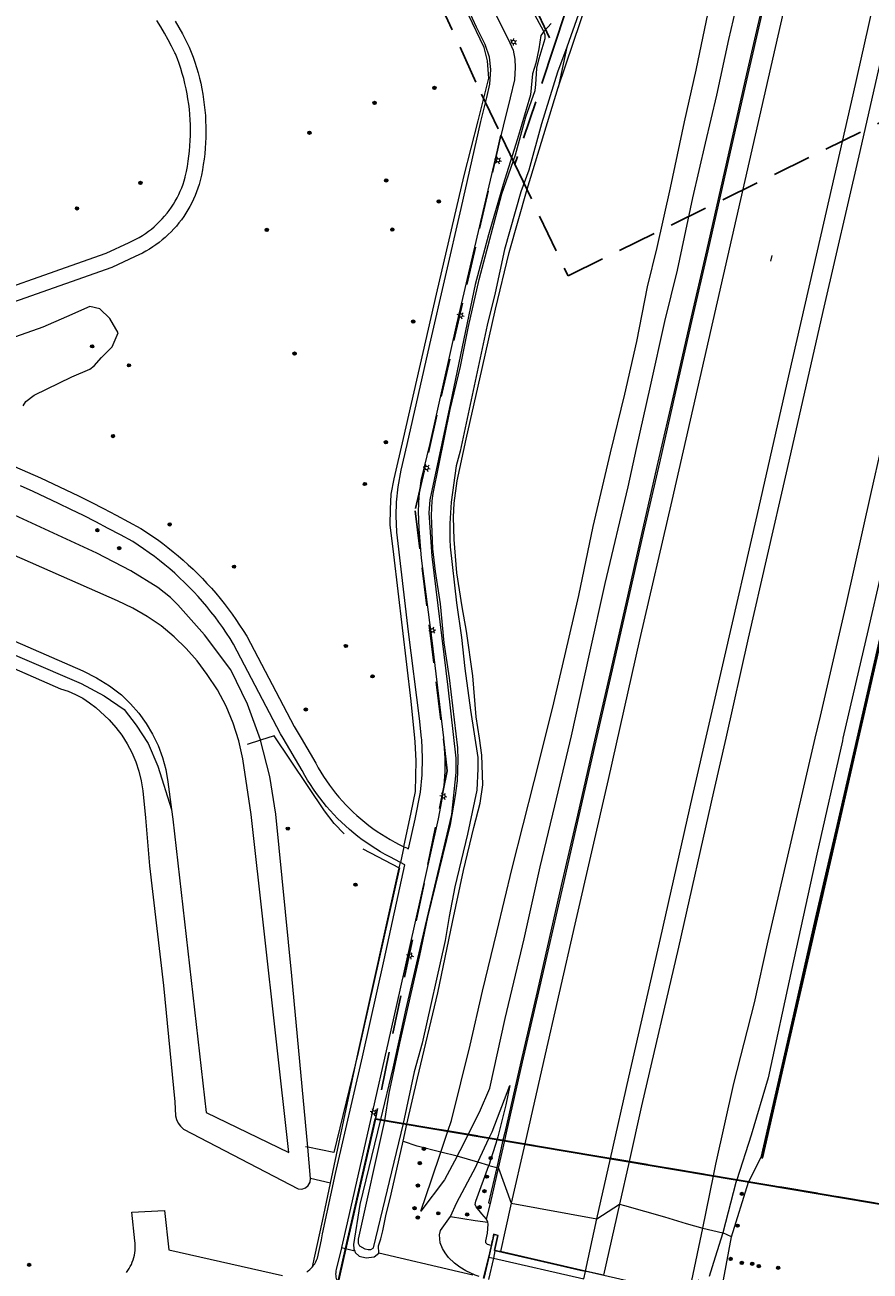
# Model space of a CAD drawing. Header units: metres. Extents: x 89872 to 94585, y 463299 to 469000.
# Tile 123 of 230: x 91115 to 91255, y 465162 to 465368. Entities that reach past the tile are written whole.
import ezdxf
from ezdxf.enums import TextEntityAlignment as Align

# ---------------------------------------------------------------- set-up
doc = ezdxf.new("R2010")
doc.units = ezdxf.units.M
doc.linetypes.add('HIDDEN', pattern=[9.525, 6.35, -3.175])
doc.layers.get('0').update_dxf_attribs({"linetype": 'CONTINUOUS'})
for name, color, linetype, lineweight in [('B-WE-GR-BEPLANTING_CULTUUR-G', 251, 'CONTINUOUS', 13), ('B-WE-GR-BOOM-S', 251, 'CONTINUOUS', 13), ('B-WE-IE-TERREINAFSCHEIDING-G', 251, 'CONTINUOUS', 13), ('B-WE-IE-TERREINAFSCHEIDING_KUNSTMATIG_HEKWERK-G', 251, 'CONTINUOUS', 13), ('B-WE-KL-ET_LS_OV_LICHTMAST-S', 251, 'CONTINUOUS', 13), ('B-WE-KW-KUNSTWERK-GV', 251, 'CONTINUOUS', 13), ('B-WE-KW-KUNSTWERK_GELUIDSWERING_SCHERM-G', 251, 'CONTINUOUS', 13), ('B-WE-OB-BESCHOEIING-G', 251, 'CONTINUOUS', 13), ('B-WE-OG-TOPOGRAFIE_STRAATNAAM-T18', 251, 'CONTINUOUS', 13), ('B-WE-OG-TOPOGRAFIE_WATER-GV', 251, 'CONTINUOUS', 13), ('B-WE-VH-VERHARDING-GV', 251, 'CONTINUOUS', 13), ('G04', 7, 'gemeentegr', 35), ('Percelen', 10, 'HIDDEN', 25)]:
    doc.layers.add(name, color=color, linetype=linetype, lineweight=lineweight)
doc.styles.get("Standard").update_dxf_attribs({"font": 'isocp.shx'})
doc.linetypes.add('gemeentegr', pattern='A,1,-2.25,[1,RTW.shx,S=1.25,R=0,X=0,Y=0],-2.25', length=5.5)

# ---------------------------------------------------------------- blocks, each defined once
blk = doc.blocks.new('Q_LICHTMAST')
for points in [[(-0.26, 0.15), (-0.52, 0.3)], [(0, 0.3), (0, 0.6)], [(0.26, 0.15), (0.52, 0.3)], [(-0.26, -0.15), (-0.52, -0.3)], [(0, -0.3), (0, -0.6)], [(0.26, -0.15), (0.52, -0.3)]]:
    blk.add_lwpolyline(points)
blk.add_circle((0, 0), 0.3)
blk = doc.blocks.new('Q_BOOM')
for radius in [0.27, 0.18, 0.09]:
    blk.add_circle((0, 0), radius)
blk = doc.blocks.new('LDN_BLOK2_AUTOCAD_OD_1_FMEBLOCK11')
at = {"layer": 'B-WE-GR-BEPLANTING_CULTUUR-G'}
for p, q in [((-1.59, -1.74), (0.29, 2.27)), ((1.59, 2.06), (0.24, -2.27))]:
    blk.add_line(p, q, dxfattribs=at)

msp = doc.modelspace()

# ---------------------------------------------------------------- linework, layer by layer
at = {"layer": 'B-WE-GR-BEPLANTING_CULTUUR-G'}
for p, q in [((91204.43, 465364.56), (91203.03, 465357.86)), ((91128.73, 465319.57), (91127.08, 465321.16)), ((91169.86, 465197.94), (91176.69, 465228.52)), ((91165.29, 465176.23), (91169.86, 465197.94)), ((91174.27, 465186.67), (91173.58, 465186.79)), ((91177.95, 465186.05), (91177.34, 465186.15)), ((91183.59, 465181.42), (91184.75, 465184.9)), ((91186.26, 465180.73), (91183.59, 465181.42)), ((91189.71, 465179.73), (91186.26, 465180.73)), ((91234.59, 465176.5), (91236.57, 465180.53)), ((91191.54, 465179.2), (91189.71, 465179.73)), ((91191.54, 465179.2), (91192.82, 465178.83)), ((91165.29, 465176.23), (91162, 465177.03)), ((91231.75, 465167.36), (91230.29, 465168.03)), ((91230.41, 465160.25), (91231.75, 465167.36)), ((91167.8, 465165.38), (91167.12, 465165.55)), ((91169.3, 465165.01), (91167.8, 465165.38))]:
    msp.add_line(p, q, dxfattribs=at)
for points in [[(91187.41, 465343.3), (91189.78, 465352.33), (91191.5, 465359.42), (91191.28, 465362.3), (91190.74, 465364.52), (91188.17, 465369.89), (91179.72, 465387.87), (91177.44, 465390.52), (91166.59, 465414.08), (91158.81, 465430.16)], [(91200.66, 465367.15), (91195.12, 465377.4), (91192.76, 465380.08), (91188.76, 465378.29)], [(91188.12, 465184.33), (91189.95, 465188.05), (91191.67, 465192.03), (91194.23, 465203.57), (91197.37, 465216.77), (91200.04, 465228.67), (91202.46, 465238.79), (91205.23, 465250.42), (91208.21, 465263.96), (91210.8, 465275.66), (91214.61, 465291.67), (91216, 465298.02), (91218.33, 465308.37), (91220.71, 465319.07), (91222.79, 465327.61), (91225.32, 465339.56), (91227.44, 465348.64), (91229.28, 465356.62), (91231.31, 465365.83), (91233.22, 465374.18)], [(91184.75, 465184.9), (91185.35, 465186.66), (91188.43, 465199.15), (91190.49, 465208.06), (91192.83, 465217.85), (91195.4, 465228.45), (91199.01, 465242.82), (91202.08, 465254.93), (91204.14, 465263.64), (91206.46, 465273.69), (91208.79, 465285.09), (91211.69, 465297.3), (91214.08, 465307.02), (91216.03, 465315.79), (91217.82, 465324.81), (91219.42, 465331.36), (91221.64, 465341.23), (91223.93, 465352.19), (91225.86, 465360.75), (91227.89, 465370.29)], [(91177.45, 465232.03), (91178.67, 465237.7), (91179.35, 465241.17), (91179.42, 465243.7), (91179.5, 465246.28), (91179.31, 465249.42), (91179.26, 465250), (91178.67, 465256.15), (91175.77, 465280.48), (91175.19, 465285.38), (91175.22, 465287.95), (91175.32, 465290.48), (91175.82, 465292.98), (91177.39, 465299.7), (91182.86, 465323.6), (91187.41, 465343.3)], [(91127.08, 465321.16), (91125.39, 465321.55), (91121.53, 465319.83), (91117.64, 465318.14), (91108.32, 465314.89)], [(91114.36, 465305.13), (91114.78, 465305.84), (91116.18, 465306.88), (91122.44, 465309.93), (91125.39, 465311.16), (91126.14, 465311.71), (91127.34, 465313.11), (91129.09, 465314.89), (91130.13, 465317.2), (91128.73, 465319.57)], [(91176.69, 465228.52), (91176.74, 465228.76), (91176.88, 465229.41)], [(91191.59, 465183.75), (91192.07, 465184.78), (91194.99, 465192.43), (91194.35, 465189.26), (91193, 465183.91), (91192.88, 465183.53)], [(91183.59, 465181.42), (91179.66, 465182.38), (91177.38, 465183.18), (91177.3, 465183.21)], [(91186.26, 465180.73), (91187.26, 465182.59), (91188.12, 465184.33)], [(91186.26, 465180.73), (91184.15, 465176.81), (91180.26, 465171.59), (91182.04, 465176.83), (91183.59, 465181.42)], [(91185.15, 465170.74), (91186.22, 465173.05), (91189.34, 465178.96), (91189.71, 465179.73)], [(91191.15, 465170.3), (91190.35, 465171.19), (91189.41, 465172.33), (91189.25, 465172.73), (91189.36, 465173.3), (91191.54, 465179.2)], [(91162.29, 465162.38), (91163.98, 465169.97), (91165.29, 465176.23)], [(91231.75, 465167.36), (91234.56, 465176.43), (91234.59, 465176.5)], [(91188.87, 465161), (91186.52, 465161.55), (91173.31, 465164.63)]]:
    msp.add_lwpolyline(points, dxfattribs=at)
at = {"layer": 'B-WE-IE-TERREINAFSCHEIDING-G'}
for p, q in [((91193.86, 465183.37), (91192.82, 465178.83)), ((91236.57, 465180.53), (91236.75, 465180.48)), ((91236.75, 465180.48), (91236.92, 465180.44)), ((91193.12, 465178.74), (91192.82, 465178.83)), ((91191.47, 465164), (91190.59, 465160.51))]:
    msp.add_line(p, q, dxfattribs=at)
for points in [[(91249.52, 465426.93), (91247.61, 465418.58), (91244.93, 465406.89), (91242.26, 465395.17), (91238.24, 465377.66), (91234.2, 465360.12), (91231.55, 465348.42), (91227.56, 465330.86), (91224.88, 465319.15), (91222.21, 465307.47), (91219.54, 465295.75), (91216.88, 465284.08), (91214.2, 465272.36), (91211.55, 465260.7), (91208.86, 465248.94), (91206.2, 465237.26), (91203.52, 465225.6), (91199.51, 465208.05), (91196.82, 465196.38), (91194.16, 465184.66), (91193.86, 465183.37)], [(91291.57, 465422.36), (91286.85, 465401.05), (91280.82, 465374.5), (91276.14, 465353.71), (91271.67, 465334.19), (91264.33, 465302.18), (91257.83, 465273.52), (91253.31, 465253.69), (91252.47, 465250), (91249.16, 465235.52), (91245.61, 465220.12), (91241.67, 465202.79), (91236.57, 465180.53)], [(91236.92, 465180.44), (91242.02, 465202.71), (91245.97, 465220.04), (91249.51, 465235.44), (91252.84, 465250), (91253.66, 465253.61), (91258.18, 465273.44), (91264.68, 465302.1), (91272.02, 465334.11), (91276.49, 465353.63), (91281.16, 465374.42), (91287.2, 465400.97), (91291.92, 465422.27)], [(91192.82, 465178.83), (91191.45, 465172.98), (91191.78, 465172.9)], [(91189.92, 465160.76), (91189.25, 465161.02), (91187.73, 465161.73), (91186.69, 465162.34), (91185.83, 465162.97), (91184.85, 465163.91), (91184.29, 465164.72), (91183.86, 465165.44), (91183.48, 465166.38), (91183.33, 465167.67), (91183.53, 465168.42), (91185.15, 465170.74)], [(91185.15, 465170.74), (91189.23, 465170.06), (91191.35, 465169.77)]]:
    msp.add_lwpolyline(points, dxfattribs=at)
at = {"layer": 'B-WE-IE-TERREINAFSCHEIDING_KUNSTMATIG_HEKWERK-G'}
for p, q in [((91153.69, 465249.67), (91151.5, 465248.98)), ((91170.63, 465231.66), (91176.69, 465228.52)), ((91161.51, 465182.23), (91161.17, 465182.3))]:
    msp.add_line(p, q, dxfattribs=at)
for points in [[(91167.56, 465234.18), (91165.92, 465235.85), (91164.27, 465237.95), (91155.96, 465250.38), (91153.69, 465249.67)], [(91176.69, 465228.52), (91176.73, 465228.5), (91169.86, 465197.94)], [(91169.86, 465197.94), (91165.83, 465181.36), (91161.51, 465182.23)]]:
    msp.add_lwpolyline(points, dxfattribs=at)
at = {"layer": 'B-WE-KW-KUNSTWERK-GV'}
for p, q in [((91191.9, 465165.9), (91191.47, 465164)), ((91191.52, 465163.99), (91190.72, 465160.46)), ((91191.47, 465164), (91191.52, 465163.99)), ((91192.27, 465163.82), (91207.25, 465160.39)), ((91207.55, 465161.69), (91193.43, 465164.92)), ((91210.53, 465161.01), (91207.55, 465161.69))]:
    msp.add_line(p, q, dxfattribs=at)
for points in [[(91192.45, 465165.09), (91193.01, 465167.57), (91192.36, 465167.72), (91191.52, 465163.99)], [(91193.43, 465164.92), (91193.31, 465164.95), (91192.51, 465165.12), (91193.07, 465167.6), (91192.32, 465167.78), (91192.12, 465166.86), (91192.04, 465166.52), (91191.9, 465165.9)], [(91191.52, 465163.99), (91192.01, 465163.88), (91192.27, 465163.82)], [(91225.85, 465156.13), (91226.74, 465159.97), (91226.22, 465160.16), (91225.57, 465157.53), (91192.45, 465165.09)]]:
    msp.add_lwpolyline(points, dxfattribs=at)
at = {"layer": 'B-WE-KW-KUNSTWERK_GELUIDSWERING_SCHERM-G'}
msp.add_line((91236.75, 465180.48), (91236.75, 465180.48), dxfattribs=at)
msp.add_lwpolyline([(91236.75, 465180.48), (91241.86, 465202.75), (91245.8, 465220.08), (91249.34, 465235.47), (91252.66, 465250), (91253.5, 465253.64), (91258.02, 465273.47), (91264.52, 465302.13), (91271.86, 465334.15), (91276.33, 465353.67), (91281, 465374.46), (91287.04, 465401), (91291.75, 465422.31), (91291.75, 465422.31)], dxfattribs=at)
at = {"layer": 'B-WE-OB-BESCHOEIING-G'}
msp.add_line((91138.94, 465238.2), (91139.15, 465236.58), dxfattribs=at)
for points in [[(90937.67, 465341.84), (90965.04, 465330.05), (90995.35, 465316.83), (91076.48, 465282.01), (91124.26, 465261.17), (91126.51, 465260.02), (91128.65, 465258.69), (91130.67, 465257.18), (91132.17, 465255.73), (91133.54, 465254.15), (91134.75, 465252.46), (91135.81, 465250.67), (91136.71, 465248.78), (91137.43, 465246.83), (91137.98, 465244.82), (91138.34, 465242.77), (91138.94, 465238.2)], [(91139.15, 465236.58), (91144.7, 465187.96), (91158.37, 465181.32), (91152.17, 465237.36), (91150.78, 465246.6), (91150.11, 465249.59), (91149.18, 465252.5), (91147.99, 465255.32), (91146.54, 465258.02), (91144.85, 465260.57), (91143.2, 465262.81), (91141.36, 465264.9), (91139.36, 465266.84), (91137.21, 465268.61), (91134.93, 465270.19), (91132.52, 465271.59), (91130.01, 465272.79), (91114.19, 465279.76), (91063.85, 465301.51)]]:
    msp.add_lwpolyline(points, dxfattribs=at)
at = {"layer": 'B-WE-OG-TOPOGRAFIE_STRAATNAAM-T18'}
msp.add_line((91238.27, 465329.06), (91238.49, 465330.03), dxfattribs=at)
at = {"layer": 'B-WE-OG-TOPOGRAFIE_WATER-GV'}
for p, q in [((91201.84, 465368.49), (91201.28, 465367.85)), ((91201.28, 465367.85), (91200.66, 465367.15)), ((91197.9, 465340.99), (91203.03, 465357.86)), ((91138.94, 465238.2), (91139.15, 465236.58)), ((91138.94, 465238.2), (91138.94, 465238.2)), ((91173.58, 465186.79), (91173.58, 465186.79)), ((91174.27, 465186.67), (91174.27, 465186.67)), ((91177.3, 465183.21), (91177.95, 465186.05)), ((91177.34, 465186.15), (91177.34, 465186.15)), ((91162, 465177.03), (91161.51, 465182.23))]:
    msp.add_line(p, q, dxfattribs=at)
for points in [[(91245.72, 465491.85), (91240.87, 465476.53), (91238.65, 465469.01), (91236.55, 465462.76), (91234.56, 465455.99), (91233.48, 465453.19), (91232.43, 465450.05), (91231.41, 465447.62), (91230.07, 465442.76), (91228.49, 465437.66), (91226.19, 465431.02), (91223.65, 465422.4), (91211.48, 465385.52), (91210.27, 465381.45), (91208.28, 465375.99), (91206.38, 465370.03), (91204.43, 465364.56)], [(91203.03, 465357.86), (91209.17, 465376.2), (91215.74, 465396.09), (91223.44, 465419.81), (91230.45, 465441.91)], [(91200.66, 465367.15), (91200.11, 465366.49), (91199.81, 465364.26), (91199.3, 465361.92), (91198.77, 465360.14), (91198.45, 465356.65), (91196.28, 465349.34), (91193.9, 465341.8), (91191.46, 465333.45), (91189.27, 465325.24), (91185.19, 465305.6), (91181.74, 465289.51), (91181.56, 465287.35), (91182.08, 465280.12), (91184.72, 465258.49), (91186.07, 465246.72), (91186.03, 465244.32), (91185.35, 465237.37), (91180.95, 465218.99), (91177.75, 465205.14), (91175.59, 465195.33), (91173.58, 465186.79)], [(91174.27, 465186.67), (91175.02, 465191.17), (91176.76, 465199.46), (91180.09, 465213.98), (91181.43, 465220.35), (91185.15, 465235.71), (91186.02, 465240.53), (91186.32, 465242.95), (91186.43, 465246.42), (91186.36, 465248.39), (91184.99, 465260.01), (91184.13, 465265.83), (91183.53, 465272.26), (91182.71, 465277.67), (91182.25, 465281.41), (91182.01, 465286.93), (91182.12, 465289.35), (91182.31, 465290.58), (91185.11, 465304.49), (91186.82, 465311.62), (91188.16, 465318.23), (91189.91, 465326.04), (91193.69, 465340.22), (91195.96, 465346.7), (91197.63, 465353.02), (91199.18, 465357.36), (91199.31, 465358.34), (91199.48, 465361.09), (91199.86, 465362.65), (91200.87, 465366.01), (91200.87, 465366.56), (91200.66, 465367.15)], [(91204.43, 465364.56), (91202.91, 465360.42), (91200.23, 465351.86), (91198.13, 465344.14), (91196.81, 465340.55), (91194.11, 465331.04), (91192.56, 465323.81), (91191.23, 465318.49), (91186.77, 465297.59), (91186.12, 465295.15), (91185.28, 465289.11), (91185.08, 465285.59), (91185.06, 465282.95), (91185.13, 465281.71), (91186.19, 465272.43), (91186.98, 465266.73), (91187.53, 465261.59), (91188.49, 465254.65), (91189.69, 465246.79), (91189.7, 465244.94), (91189.53, 465241.4), (91187.98, 465234.12), (91185.91, 465225.36), (91184.93, 465220.46), (91184.29, 465216.5)], [(90937.67, 465341.84), (90937.26, 465340.08), (90937.26, 465339.73), (90937.36, 465339.48), (90937.67, 465339.16), (90963.86, 465327.73), (91020.58, 465303.45), (91064.03, 465284.6), (91105.9, 465266.82), (91124, 465259.06), (91127.78, 465257.04), (91131.12, 465254.77), (91133.08, 465252.19), (91135.1, 465249.16), (91136.67, 465245.38), (91138.94, 465238.2)], [(91177.95, 465186.05), (91179.71, 465193.67), (91183.08, 465207.79), (91185.51, 465219.54), (91187.34, 465228.08), (91189.06, 465235.19), (91190.06, 465239.22), (91190.51, 465242.27), (91190.38, 465247.2), (91189.95, 465250), (91189.4, 465253.56), (91188.85, 465260.35), (91187.84, 465267.75), (91187.08, 465271.78), (91186.22, 465277.4), (91185.76, 465282.94), (91185.64, 465286.64), (91185.76, 465288.98), (91186.26, 465292.66), (91187.79, 465299.55), (91190.41, 465311.29), (91192.63, 465321.13), (91194.88, 465330.52), (91197.9, 465340.99)], [(91153.69, 465249.67), (91153.67, 465249.76), (91151.51, 465255.67), (91148.8, 465261.36), (91144.4, 465267.15), (91140, 465272.12), (91138.79, 465273.32), (91136.67, 465274.98), (91132.22, 465277.74), (91126.59, 465280.66), (91097.79, 465293.92)], [(91095.58, 465269.16), (91120.57, 465258.22), (91121.84, 465257.79), (91123.06, 465257.25), (91124.24, 465256.62), (91125.37, 465255.89), (91126.43, 465255.08), (91128.63, 465253.04), (91129.73, 465251.81), (91130.73, 465250.49), (91131.62, 465249.09), (91132.39, 465247.62), (91133.03, 465246.1), (91133.54, 465244.53), (91133.93, 465242.92), (91134.18, 465241.28), (91134.62, 465236.79), (91135.27, 465228.83)], [(91161.51, 465182.23), (91158.86, 465210.64), (91156.25, 465237.44), (91155.25, 465243.66), (91153.69, 465249.67)], [(91135.27, 465228.83), (91137.6, 465209.01), (91139.47, 465189.74), (91139.6, 465187.41), (91139.78, 465186.79), (91140.06, 465186.2), (91140.44, 465185.68), (91140.91, 465185.23), (91159.95, 465175.29), (91160.56, 465175.28), (91161.14, 465175.49), (91161.61, 465175.89), (91161.9, 465176.42), (91162, 465177.03)], [(91184.29, 465216.5), (91180.46, 465199.45), (91179.17, 465194.69), (91177.34, 465186.15)], [(91173.58, 465186.79), (91170.15, 465172.7), (91169.11, 465166.09), (91169.16, 465165.36), (91169.3, 465165.01)], [(91177.34, 465186.15), (91172.37, 465165.53), (91172.28, 465165.4), (91171.94, 465165.19), (91171.52, 465165.18), (91171.02, 465165.31), (91170.13, 465165.81), (91169.9, 465166.24), (91169.94, 465166.96), (91174.27, 465186.67)], [(91173.31, 465164.63), (91173.23, 465165.86), (91173.61, 465167.05), (91173.97, 465168.34), (91174.47, 465170.85), (91175.32, 465174.46), (91177.3, 465183.21)], [(91169.3, 465165.01), (91169.4, 465164.76), (91170.05, 465164.18), (91171.21, 465163.89), (91172.54, 465164.05), (91173.31, 465164.63)]]:
    msp.add_lwpolyline(points, dxfattribs=at)
at = {"layer": 'B-WE-VH-VERHARDING-GV'}
for p, q in [((91177.45, 465232.03), (91176.88, 465229.41)), ((91193.12, 465178.74), (91194.17, 465183.31)), ((91197.48, 465182.76), (91195.24, 465172.96)), ((91209.41, 465170.32), (91211.67, 465180.36)), ((91191.78, 465172.9), (91193.12, 465178.74)), ((91193.12, 465178.74), (91195.24, 465172.96)), ((91214.75, 465179.84), (91213.15, 465172.79)), ((91227, 465168.81), (91228.76, 465177.48)), ((91191.15, 465170.3), (91191.78, 465172.9)), ((91195.24, 465172.96), (91209.41, 465170.32)), ((91209.41, 465170.32), (91213.15, 465172.79)), ((91213.15, 465172.79), (91210.53, 465161.01)), ((91191.35, 465169.77), (91191.15, 465170.3)), ((91207.55, 465161.69), (91209.41, 465170.32)), ((91227, 465168.81), (91230.29, 465168.03)), ((91192.27, 465163.82), (91191.46, 465160.28))]:
    msp.add_line(p, q, dxfattribs=at)
for points in [[(91253.73, 465429.48), (91248.39, 465405.83), (91243.04, 465382.48), (91237.8, 465359.43), (91232.49, 465336.13), (91227.2, 465312.91), (91221.82, 465289.4), (91216.51, 465266.31), (91211.27, 465243.16), (91205.77, 465219.21), (91200.6, 465196.43), (91197.48, 465182.76)], [(91271.49, 465428.86), (91266.15, 465405.23), (91259.52, 465375.98), (91252.84, 465346.52), (91247.03, 465321.45), (91240.77, 465294.02), (91234.51, 465266.58), (91230.77, 465250), (91228.76, 465241.14), (91222.92, 465215.35), (91216.84, 465189.09), (91214.75, 465179.84)], [(91194.17, 465183.31), (91194.46, 465184.6), (91197.11, 465196.32), (91199.8, 465207.98), (91203.81, 465225.53), (91206.49, 465237.19), (91209.16, 465248.87), (91211.85, 465260.63), (91214.49, 465272.29), (91217.17, 465284.01), (91219.83, 465295.68), (91222.51, 465307.4), (91225.18, 465319.08), (91227.85, 465330.79), (91231.84, 465348.36), (91234.49, 465360.05), (91238.53, 465377.6), (91242.56, 465395.11), (91245.23, 465406.82), (91247.91, 465418.51), (91249.82, 465426.87)], [(91211.67, 465180.36), (91214.7, 465193.81), (91219.94, 465216.83), (91225.29, 465240.34), (91230.63, 465263.63), (91235.96, 465286.92), (91241.24, 465310.07), (91246.61, 465333.45), (91251.88, 465356.64), (91257.06, 465379.85), (91262.37, 465403.23), (91267.8, 465426.75)], [(91228.76, 465177.48), (91229.14, 465179.38), (91232.1, 465192.78), (91235.52, 465206.13), (91237.83, 465216.4), (91242.31, 465235.94), (91245.61, 465250), (91246.47, 465253.66), (91250.81, 465272.35), (91254.8, 465290.43), (91258.48, 465306.55), (91262.89, 465326.02), (91267.78, 465347.44), (91272.08, 465365.88), (91276.19, 465383.98), (91280.41, 465402.46), (91285.37, 465424.38)], [(91289.25, 465423.17), (91285.02, 465404.09), (91280.51, 465383.7), (91275.87, 465362.27), (91271.72, 465343.73), (91267.01, 465323.62), (91262.52, 465304.73), (91258.69, 465286.79), (91254.37, 465268.01), (91250.2, 465250), (91250.1, 465249.56), (91245.89, 465230.77), (91241.75, 465211.82), (91237.8, 465193.69), (91235.01, 465184.22), (91232.59, 465176.83)], [(91177.45, 465232.03), (91177.6, 465231.96), (91177.76, 465231.89), (91177.91, 465231.82), (91178.07, 465231.75), (91178.22, 465231.68), (91179.3, 465236.59), (91180.19, 465241.08), (91180.48, 465243.93), (91180.53, 465246.75), (91180.42, 465249.81), (91180.39, 465250), (91180.03, 465253.28), (91178.2, 465267.66), (91176.29, 465284.18), (91176.19, 465286.86), (91176.25, 465289.13), (91176.51, 465291.68), (91177.01, 465294.45), (91177.98, 465298.7), (91181.76, 465315.29), (91186.92, 465337.8), (91190.22, 465352.23), (91191.18, 465356.2), (91191.7, 465358.43), (91191.84, 465360.84), (91191.61, 465362.88), (91190.91, 465364.98), (91189.5, 465367.89), (91186.14, 465375.13)], [(91191.54, 465372.21), (91194.75, 465365.88), (91195.55, 465364.06), (91195.82, 465362.57), (91195.9, 465361.19), (91195.75, 465359.12), (91195.04, 465356.15), (91192.74, 465346.77), (91186.16, 465318.66), (91181.77, 465298.88), (91180.28, 465292.72), (91179.9, 465290.05), (91179.82, 465287.64), (91179.91, 465284.69), (91180.31, 465279.83), (91182.06, 465266.23), (91183.99, 465250.05), (91184, 465250), (91184.24, 465246.72), (91184.22, 465244.45), (91184.05, 465242.19), (91183.7, 465239.56), (91183.13, 465236.67), (91181.83, 465230.98), (91176.76, 465208.23), (91174.91, 465199.89), (91171.98, 465186.99), (91171.97, 465186.95), (91168.05, 465169.67), (91167.13, 465165.59), (91167.12, 465165.55)], [(91105.11, 465322.29), (91124.2, 465329.01), (91128.14, 465330.43), (91131.94, 465332.17), (91132.5, 465332.43), (91133.04, 465332.71), (91133.58, 465333.01), (91134.11, 465333.33), (91134.62, 465333.67), (91135.12, 465334.03), (91135.61, 465334.4), (91136.08, 465334.8), (91136.53, 465335.21), (91136.97, 465335.64), (91137.4, 465336.08), (91137.81, 465336.54), (91138.2, 465337.02), (91138.57, 465337.5), (91138.92, 465338.01), (91139.26, 465338.52), (91139.57, 465339.05), (91139.87, 465339.59), (91140.15, 465340.14), (91140.4, 465340.7), (91140.64, 465341.26), (91140.85, 465341.84), (91141.04, 465342.42), (91141.21, 465343.01), (91141.23, 465343.08), (91141.41, 465343.93), (91141.57, 465344.78), (91141.71, 465345.63), (91141.83, 465346.49), (91141.93, 465347.34), (91142, 465348.21), (91142.05, 465349.07), (91142.08, 465349.93), (91142.09, 465350.8), (91142.08, 465351.66), (91142.04, 465352.53), (91141.98, 465353.39), (91141.9, 465354.25), (91141.8, 465355.11), (91141.67, 465355.97), (91141.53, 465356.82), (91141.36, 465357.67), (91141.17, 465358.51), (91140.96, 465359.35), (91140.73, 465360.18), (91140.48, 465361.01), (91140.2, 465361.83), (91139.91, 465362.64), (91139.59, 465363.45), (91139.52, 465363.6), (91138.96, 465364.7), (91138.38, 465365.79), (91137.77, 465366.87), (91137.15, 465367.94), (91136.5, 465368.99)], [(91139.56, 465368.87), (91140.17, 465367.81), (91140.76, 465366.74), (91141.33, 465365.67), (91141.88, 465364.58), (91142.22, 465363.74), (91142.53, 465362.89), (91142.82, 465362.04), (91143.09, 465361.18), (91143.34, 465360.31), (91143.57, 465359.43), (91143.78, 465358.56), (91143.96, 465357.67), (91144.12, 465356.78), (91144.27, 465355.89), (91144.38, 465354.99), (91144.48, 465354.1), (91144.55, 465353.2), (91144.6, 465352.3), (91144.63, 465351.39), (91144.64, 465350.49), (91144.62, 465349.59), (91144.59, 465348.69), (91144.52, 465347.79), (91144.44, 465346.89), (91144.34, 465345.99), (91144.21, 465345.09), (91144.06, 465344.2), (91143.89, 465343.32), (91143.69, 465342.44), (91143.52, 465341.8), (91143.31, 465341.17), (91143.09, 465340.55), (91142.85, 465339.94), (91142.59, 465339.34), (91142.3, 465338.74), (91142, 465338.16), (91141.67, 465337.59), (91141.33, 465337.03), (91140.96, 465336.48), (91140.58, 465335.94), (91140.18, 465335.42), (91139.76, 465334.91), (91139.32, 465334.42), (91138.87, 465333.94), (91138.4, 465333.48), (91137.92, 465333.03), (91137.42, 465332.61), (91136.9, 465332.19), (91136.37, 465331.8), (91135.83, 465331.43), (91135.27, 465331.07), (91134.71, 465330.74), (91134.13, 465330.42), (91133.54, 465330.13), (91132.94, 465329.85), (91129.03, 465328.05), (91105.99, 465319.9)], [(91112.95, 465295.04), (91115.09, 465294.11), (91117.21, 465293.15), (91119.33, 465292.18), (91121.44, 465291.18), (91123.54, 465290.16), (91125.62, 465289.12), (91127.7, 465288.06), (91129.76, 465286.98), (91131.82, 465285.87), (91133.86, 465284.75), (91134.78, 465284.16), (91135.7, 465283.54), (91136.6, 465282.92), (91137.48, 465282.27), (91138.35, 465281.6), (91139.21, 465280.92), (91140.06, 465280.22), (91140.89, 465279.5), (91141.71, 465278.77), (91142.51, 465278.02), (91143.29, 465277.25), (91144.06, 465276.47), (91144.82, 465275.67), (91145.55, 465274.86), (91146.27, 465274.03), (91146.98, 465273.19), (91147.66, 465272.33), (91148.33, 465271.46), (91148.99, 465270.58), (91149.62, 465269.68), (91150.23, 465268.77), (91150.83, 465267.85), (91151.41, 465266.91), (91159.26, 465251.94), (91160.4, 465250), (91162.85, 465245.85), (91163.26, 465245.1), (91163.69, 465244.37), (91164.15, 465243.65), (91164.62, 465242.94), (91165.11, 465242.24), (91165.62, 465241.56), (91166.14, 465240.89), (91166.69, 465240.24), (91167.25, 465239.59), (91167.83, 465238.97), (91168.42, 465238.36), (91169.03, 465237.77), (91169.66, 465237.19), (91170.3, 465236.63), (91170.96, 465236.08), (91171.63, 465235.56), (91172.31, 465235.05), (91173.01, 465234.56), (91173.72, 465234.09), (91174.44, 465233.64), (91175.18, 465233.21), (91175.92, 465232.8), (91176.68, 465232.4), (91177.45, 465232.03)], [(91176.88, 465229.41), (91175.14, 465230.33), (91174.35, 465230.75), (91173.57, 465231.2), (91172.79, 465231.66), (91172.03, 465232.15), (91171.29, 465232.65), (91170.56, 465233.18), (91169.84, 465233.72), (91169.13, 465234.28), (91168.44, 465234.86), (91167.77, 465235.46), (91167.11, 465236.07), (91166.47, 465236.7), (91165.85, 465237.35), (91165.24, 465238.02), (91164.65, 465238.7), (91164.07, 465239.39), (91163.52, 465240.1), (91162.99, 465240.83), (91162.47, 465241.56), (91161.97, 465242.32), (91161.49, 465243.08), (91161.04, 465243.85), (91160.6, 465244.64), (91157.45, 465250), (91157.02, 465250.73), (91149.22, 465265.59), (91148.65, 465266.52), (91148.05, 465267.44), (91147.44, 465268.35), (91146.8, 465269.24), (91146.15, 465270.12), (91145.48, 465270.98), (91144.79, 465271.83), (91144.09, 465272.66), (91143.36, 465273.48), (91142.62, 465274.29), (91141.86, 465275.07), (91141.09, 465275.84), (91140.29, 465276.6), (91139.49, 465277.34), (91138.67, 465278.06), (91137.83, 465278.76), (91136.98, 465279.44), (91136.11, 465280.11), (91135.23, 465280.76), (91134.33, 465281.39), (91133.43, 465282), (91132.51, 465282.59), (91130.48, 465283.7), (91128.45, 465284.79), (91126.41, 465285.86), (91124.36, 465286.91), (91122.29, 465287.94), (91120.22, 465288.94), (91118.13, 465289.93), (91116.04, 465290.89), (91113.93, 465291.83)], [(91162.29, 465162.38), (91162.49, 465162.64), (91162.68, 465162.91), (91162.84, 465163.19), (91162.98, 465163.49), (91163.11, 465163.8), (91163.78, 465166.88), (91163.96, 465167.84), (91166.11, 465177.88), (91170.61, 465197.17), (91174.16, 465213.3), (91177.63, 465229.02), (91176.88, 465229.41)], [(91232.59, 465176.83), (91232.44, 465176.37), (91230.29, 465168.03)], [(91195.24, 465172.96), (91194.26, 465168.66), (91193.43, 465164.92)], [(91213.15, 465172.79), (91214.02, 465172.53), (91217.34, 465171.62), (91220.64, 465170.66), (91224.2, 465169.56), (91227, 465168.81)], [(91131.46, 465161.45), (91131.7, 465161.77), (91131.92, 465162.1), (91132.11, 465162.44), (91132.29, 465162.8), (91132.45, 465163.16), (91132.59, 465163.54), (91132.7, 465163.92), (91132.79, 465164.31), (91132.86, 465164.7), (91132.9, 465165.09), (91132.92, 465165.49), (91132.92, 465165.89), (91132.9, 465166.29), (91132.85, 465166.68), (91132.36, 465171.45), (91137.81, 465171.75), (91138.51, 465165.21), (91157.36, 465160.93)], [(91191.9, 465165.9), (91191.32, 465166.1), (91191.01, 465166.39), (91191.03, 465166.71), (91191.29, 465167.98), (91191.39, 465169.45), (91191.35, 465169.77)], [(91225.09, 465157.7), (91225.16, 465160.14), (91227, 465168.81)], [(91230.29, 465168.03), (91229.02, 465163.97), (91228.02, 465160.79)], [(91167.12, 465165.55), (91166.24, 465161.95), (91166.18, 465161.7), (91166.15, 465161.45), (91166.14, 465161.2), (91166.15, 465160.95), (91166.18, 465160.7), (91166.23, 465160.46), (91166.31, 465160.22), (91166.41, 465159.99), (91166.52, 465159.76)], [(91207.25, 465160.39), (91207.53, 465161.6), (91206.66, 465161.79), (91203.32, 465162.56), (91199.75, 465163.37), (91196.36, 465164.14), (91192.54, 465165.02), (91192.27, 465163.82)], [(91161.34, 465161.53), (91161.6, 465161.72), (91161.84, 465161.92), (91162.07, 465162.14), (91162.29, 465162.38)]]:
    msp.add_lwpolyline(points, dxfattribs=at)
at = {"layer": 'G04', "flags": 128}
msp.add_lwpolyline([(90762.73, 464180.92), (90765.08, 464184.57), (90771, 464193.76), (90771.42, 464193.23), (90806.86, 464250), (90806.89, 464250.06), (90799.19, 464267.98), (90793.57, 464280.07), (90804.61, 464284.92), (90803.81, 464286.83), (90821.67, 464318.03), (90833.48, 464340.07), (90842.17, 464363.91), (90849.47, 464388.53), (90850.9, 464396.71), (90858.13, 464437.99), (90858.63, 464440.87), (90862.59, 464497.94), (90862.85, 464500), (90866.13, 464525.28), (90871.26, 464551.16), (90878.53, 464576.98), (90885.23, 464600.77), (90894.69, 464624.16), (90916.23, 464670.78), (90923.29, 464685), (90927.38, 464693.22), (90938.43, 464709.97), (90941.09, 464714), (90957.05, 464733.72), (90970.68, 464750), (90973.35, 464753.19), (90989.85, 464772.53), (91000, 464782.71), (91044.92, 464827.73), (91063.03, 464849.21), (91079.63, 464871.08), (91092.42, 464893.28), (91103.51, 464916.81), (91112.66, 464940.33), (91120.29, 464963.85), (91127, 464987.97), (91129.8, 465000), (91144.01, 465061.06), (91152.55, 465098.5), (91157.84, 465121.7), (91161.11, 465136.01), (91167.76, 465165.19), (91172.72, 465186.93), (91274.16, 465169.82), (91278.87, 465168.92), (91306.94, 465164.19), (91332.25, 465159.92), (91370.23, 465153.71), (91500, 465131.82), (91556.5, 465122.29), (91557.9, 465122.05), (91558.32, 465121.98), (91922.03, 465060.62), (92000, 465047.63), (92028.58, 465042.86), (92029.05, 465042.78), (92039.59, 465041.01), (92042.01, 465042.88), (92058.73, 465054.97), (92061.16, 465057.23), (92072.52, 465074.55), (92088.57, 465098.55), (92080.98, 465168.59), (92072.15, 465250), (92067.81, 465290.11), (92105.28, 465350.83), (92113.42, 465364.09), (92113.85, 465364.8), (92156.87, 465434.93), (92207.5, 465500), (92230.87, 465530.04), (92308.96, 465565.35), (92325.02, 465572.62), (92358.36, 465534.34), (92375.52, 465545.73), (92376.91, 465547.36), (92384.66, 465556.46), (92397.29, 465571.45), (92416.04, 465593.91), (92432.88, 465613.69), (92464.88, 465651.21), (92497.86, 465688.87), (92500, 465691.18), (92505.83, 465697.44), (92511.57, 465704.12), (92521.66, 465716.37), (92529.98, 465726.8), (92537.61, 465736.36), (92548.59, 465750), (92552.63, 465755.02), (92556.4, 465759.68), (92562.83, 465767.63), (92569.99, 465776.31), (92574, 465780.59), (92577.23, 465784.05), (92588.96, 465795.43), (92608.34, 465813.96), (92622.93, 465827.43), (92631.95, 465835.5), (92640.36, 465842.9), (92646.72, 465848.4), (92649.67, 465851.09), (92655.38, 465856.57), (92659.68, 465860.77), (92669.91, 465871.24), (92675.75, 465876.86), (92679.79, 465880.73), (92688.17, 465888.52), (92695.01, 465895.69), (92697.26, 465898.27), (92704.74, 465907.62), (92710.44, 465915.75), (92715.48, 465923.91), (92725.57, 465940.5), (92746.29, 465971.18), (92753.8, 465982.22), (92759.43, 465990.23), (92765.7, 465998.94), (92766.58, 466000), (92769.21, 466003.16), (92773.77, 466008.49), (92780.83, 466016.17), (92794.83, 466030.97), (92802.6, 466039.51), (92809.88, 466047.53), (92816.37, 466054.82), (92821.82, 466061.33), (92828.63, 466069.34), (92835.93, 466079.06), (92842.64, 466088.4), (92855.4, 466105.33), (92855.71, 466105.42), (92856.2, 466105.49), (92856.59, 466105.48), (92857, 466105.46), (92857.27, 466105.4), (92857.62, 466105.29), (92857.92, 466105.17), (92858.19, 466105.04), (92858.49, 466104.84), (92859.04, 466104.43), (92861.97, 466101.77), (92865.72, 466098.37), (92920.24, 466048.9), (92924.01, 466045.52), (92930.57, 466039.62), (92998.61, 466101.65), (93000, 466102.89), (93005.84, 466108.13), (93030.87, 466090.03), (93065.85, 466064.82), (93102.63, 466038.11), (93109.36, 466033.25), (93110.1, 466034.21), (93158.6, 466000), (93306.23, 465895.87), (93359.76, 465857.43), (93435.05, 465802.05), (93442.08, 465801.87), (93443.29, 465801.84), (93453.92, 465801.63), (93457.86, 465939.66), (93469.43, 465939.2), (93472.19, 465939.09), (93475.38, 465938.96), (93481.54, 465938.72), (93483.27, 465938.65), (93484.14, 465938.62), (93485.57, 465938.1), (93486.41, 465937.57), (93494.85, 465922.09), (93500, 465912.4), (93504.14, 465904.63), (93508.62, 465897.95), (93513.13, 465894.34), (93520.95, 465889.78), (93530.99, 465883.82), (93532.52, 465882.68), (93535.59, 465878.57), (93538.2, 465872.98), (93542.8, 465865.59), (93545.32, 465862.19), (93550.73, 465857.43), (93558, 465851.82), (93581.85, 465842.2), (93589.8, 465836.36), (93596, 465832.33), (93604.6, 465824.42), (93611.17, 465817.58), (93626.65, 465799), (93639.91, 465783.23), (93651.14, 465769.83), (93666.89, 465750), (93670.29, 465745.71), (93684.46, 465727.85), (93694.85, 465714.77), (93712.32, 465692.69), (93728.2, 465671.99), (93747.98, 465645.79), (93761.04, 465629.12), (93766.29, 465628.08), (93771.39, 465626.54), (93776.82, 465625.79), (93788.1, 465624.27), (93792.4, 465621.55), (93838.86, 465642.65), (93852.5, 465660.67), (93875.58, 465691.17), (93878.32, 465694.79), (93890.16, 465710.98), (93902.12, 465728.33), (93905.89, 465733.99), (93916.54, 465750), (93919.18, 465753.96), (93935.19, 465778.88), (93943.9, 465792.43), (93948.65, 465800.04), (93970.06, 465836.53), (93970.54, 465837.4), (93971.35, 465838.89), (93989.07, 465871.24), (93993.85, 465879.98), (94000, 465892.58), (94010.83, 465914.78), (94036.3, 465967.7), (94036.96, 465969.06), (94050.46, 466000), (94053.84, 466007.74), (94056.01, 466013.14), (94057.82, 466017.96), (94071.93, 466055.52), (94073.83, 466060.66), (94078.68, 466074.57), (94085.46, 466094.06), (94093.55, 466118.42), (94094.92, 466122.53), (94102.3, 466146.15), (94103.67, 466150.8), (94110.42, 466174.94), (94113.71, 466186.71), (94121.68, 466216.88), (94125.59, 466232.1), (94127.77, 466240.59), (94129.77, 466250), (94137.96, 466288.64), (94144.53, 466331.52), (94144.93, 466334.98), (94145.41, 466339.09), (94145.82, 466342.66), (94151.43, 466390.75), (94153.23, 466390.7), (94157.6, 466460.9), (94158.98, 466500), (94159.9, 466526.21), (94159.35, 466560.42), (94158.49, 466578.41)], dxfattribs=at)
msp.add_lwpolyline([(90762.73, 464180.92), (90765.08, 464184.57), (90771, 464193.76), (90771.42, 464193.23), (90806.86, 464250), (90806.89, 464250.06), (90799.19, 464267.98), (90793.57, 464280.07), (90804.61, 464284.92), (90803.81, 464286.83), (90821.67, 464318.03), (90833.48, 464340.07), (90842.17, 464363.91), (90849.47, 464388.53), (90850.9, 464396.71), (90858.13, 464437.99), (90858.63, 464440.87), (90862.59, 464497.94), (90862.85, 464500), (90866.13, 464525.28), (90871.26, 464551.16), (90878.53, 464576.98), (90885.23, 464600.77), (90894.69, 464624.16), (90916.23, 464670.78), (90923.29, 464685), (90927.38, 464693.22), (90938.43, 464709.97), (90941.09, 464714), (90957.05, 464733.72), (90970.68, 464750), (90973.35, 464753.19), (90989.85, 464772.53), (91000, 464782.71), (91044.92, 464827.73), (91063.03, 464849.21), (91079.63, 464871.08), (91092.42, 464893.28), (91103.51, 464916.81), (91112.66, 464940.33), (91120.29, 464963.85), (91127, 464987.97), (91129.8, 465000), (91144.01, 465061.06), (91152.55, 465098.5), (91157.84, 465121.7), (91161.11, 465136.01), (91167.76, 465165.19), (91172.72, 465186.93), (91274.16, 465169.82), (91278.87, 465168.92), (91306.94, 465164.19), (91332.25, 465159.92), (91370.23, 465153.71), (91500, 465131.82), (91556.5, 465122.29), (91557.9, 465122.05), (91558.32, 465121.98), (91922.03, 465060.62), (92000, 465047.63), (92028.58, 465042.86), (92029.05, 465042.78), (92039.59, 465041.01), (92042.01, 465042.88), (92058.73, 465054.97), (92061.16, 465057.23), (92072.52, 465074.55), (92088.57, 465098.55), (92080.98, 465168.59), (92072.15, 465250), (92067.81, 465290.11), (92105.28, 465350.83), (92113.42, 465364.09), (92113.85, 465364.8), (92156.87, 465434.93), (92207.5, 465500), (92230.87, 465530.04), (92308.96, 465565.35), (92325.02, 465572.62), (92358.36, 465534.34), (92375.52, 465545.73), (92376.91, 465547.36), (92384.66, 465556.46), (92397.29, 465571.45), (92416.04, 465593.91), (92432.88, 465613.69), (92464.88, 465651.21), (92497.86, 465688.87), (92500, 465691.18), (92505.83, 465697.44), (92511.57, 465704.12), (92521.66, 465716.37), (92529.98, 465726.8), (92537.61, 465736.36), (92548.59, 465750), (92552.63, 465755.02), (92556.4, 465759.68), (92562.83, 465767.63), (92569.99, 465776.31), (92574, 465780.59), (92577.23, 465784.05), (92588.96, 465795.43), (92608.34, 465813.96), (92622.93, 465827.43), (92631.95, 465835.5), (92640.36, 465842.9), (92646.72, 465848.4), (92649.67, 465851.09), (92655.38, 465856.57), (92659.68, 465860.77), (92669.91, 465871.24), (92675.75, 465876.86), (92679.79, 465880.73), (92688.17, 465888.52), (92695.01, 465895.69), (92697.26, 465898.27), (92704.74, 465907.62), (92710.44, 465915.75), (92715.48, 465923.91), (92725.57, 465940.5), (92746.29, 465971.18), (92753.8, 465982.22), (92759.43, 465990.23), (92765.7, 465998.94), (92766.58, 466000), (92769.21, 466003.16), (92773.77, 466008.49), (92780.83, 466016.17), (92794.83, 466030.97), (92802.6, 466039.51), (92809.88, 466047.53), (92816.37, 466054.82), (92821.82, 466061.33), (92828.63, 466069.34), (92835.93, 466079.06), (92842.64, 466088.4), (92855.4, 466105.33), (92855.71, 466105.42), (92856.2, 466105.49), (92856.59, 466105.48), (92857, 466105.46), (92857.27, 466105.4), (92857.62, 466105.29), (92857.92, 466105.17), (92858.19, 466105.04), (92858.49, 466104.84), (92859.04, 466104.43), (92861.97, 466101.77), (92865.72, 466098.37), (92920.24, 466048.9), (92924.01, 466045.52), (92930.57, 466039.62), (92998.61, 466101.65), (93000, 466102.89), (93005.84, 466108.13), (93030.87, 466090.03), (93065.85, 466064.82), (93102.63, 466038.11), (93109.36, 466033.25), (93110.1, 466034.21), (93158.6, 466000), (93306.23, 465895.87), (93359.76, 465857.43), (93435.05, 465802.05), (93442.08, 465801.87), (93443.29, 465801.84), (93453.92, 465801.63), (93457.86, 465939.66), (93469.43, 465939.2), (93472.19, 465939.09), (93475.38, 465938.96), (93481.54, 465938.72), (93483.27, 465938.65), (93484.14, 465938.62), (93485.57, 465938.1), (93486.41, 465937.57), (93494.85, 465922.09), (93500, 465912.4), (93504.14, 465904.63), (93508.62, 465897.95), (93513.13, 465894.34), (93520.95, 465889.78), (93530.99, 465883.82), (93532.52, 465882.68), (93535.59, 465878.57), (93538.2, 465872.98), (93542.8, 465865.59), (93545.32, 465862.19), (93550.73, 465857.43), (93558, 465851.82), (93581.85, 465842.2), (93589.8, 465836.36), (93596, 465832.33), (93604.6, 465824.42), (93611.17, 465817.58), (93626.65, 465799), (93639.91, 465783.23), (93651.14, 465769.83), (93666.89, 465750), (93670.29, 465745.71), (93684.46, 465727.85), (93694.85, 465714.77), (93712.32, 465692.69), (93728.2, 465671.99), (93747.98, 465645.79), (93761.04, 465629.12), (93766.29, 465628.08), (93771.39, 465626.54), (93776.82, 465625.79), (93788.1, 465624.27), (93792.4, 465621.55), (93838.86, 465642.65), (93852.5, 465660.67), (93875.58, 465691.17), (93878.32, 465694.79), (93890.16, 465710.98), (93902.12, 465728.33), (93905.89, 465733.99), (93916.54, 465750), (93919.18, 465753.96), (93935.19, 465778.88), (93943.9, 465792.43), (93948.65, 465800.04), (93970.06, 465836.53), (93970.54, 465837.4), (93971.35, 465838.89), (93989.07, 465871.24), (93993.85, 465879.98), (94000, 465892.58), (94010.83, 465914.78), (94036.3, 465967.7), (94036.96, 465969.06), (94050.46, 466000), (94053.84, 466007.74), (94056.01, 466013.14), (94057.82, 466017.96), (94071.93, 466055.52), (94073.83, 466060.66), (94078.68, 466074.57), (94085.46, 466094.06), (94093.55, 466118.42), (94094.92, 466122.53), (94102.3, 466146.15), (94103.67, 466150.8), (94110.42, 466174.94), (94113.71, 466186.71), (94121.68, 466216.88), (94125.59, 466232.1), (94127.77, 466240.59), (94129.77, 466250), (94137.96, 466288.64), (94144.53, 466331.52), (94144.93, 466334.98), (94145.41, 466339.09), (94145.82, 466342.66), (94151.43, 466390.75), (94153.23, 466390.7), (94157.6, 466460.9), (94158.98, 466500), (94159.9, 466526.21), (94159.35, 466560.42), (94158.49, 466578.41)], dxfattribs=at)
at = {"layer": 'Percelen'}
for p, q in [((91202.29, 465364.53), (91209.63, 465386.58)), ((91194.88, 465380.51), (91202.29, 465364.53)), ((91202.29, 465364.53), (91195.84, 465345.14)), ((91193.53, 465349.99), (91195.84, 465345.14)), ((91274.16, 465169.82), (91172.72, 465186.93))]:
    msp.add_line(p, q, dxfattribs=at)
for points in [[(91119.09, 465497.33), (91120.47, 465497.59), (91121.16, 465497.71), (91121.91, 465497.74), (91122.65, 465497.73), (91123.35, 465497.62), (91124.12, 465497.35), (91124.73, 465497.02), (91125.69, 465496.35), (91126.53, 465495.55), (91127.22, 465494.42), (91190.32, 465356.74), (91193.53, 465349.99)], [(91195.84, 465345.14), (91204.64, 465326.66), (91269.68, 465358.61)], [(91193.53, 465349.99), (91179.3, 465287.72), (91184.64, 465244.6), (91172.72, 465186.93)], [(91172.72, 465186.93), (91167.76, 465165.19), (91161.11, 465136.01)]]:
    msp.add_lwpolyline(points, dxfattribs=at)

# ---------------------------------------------------------------- block references
at = {"layer": 'B-WE-GR-BEPLANTING_CULTUUR-G'}
msp.add_blockref('LDN_BLOK2_AUTOCAD_OD_1_FMEBLOCK11', (91191.29, 465181.48), dxfattribs=at)
at = {"layer": 'B-WE-GR-BOOM-S'}
for p, rotation in [((91182.5, 465357.8), 76.37670222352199), ((91172.58, 465355.32), 75.29644817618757), ((91161.79, 465350.37), 90.44463681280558), ((91133.79, 465342.05), 59.13226982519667), ((91174.52, 465342.46), 76.9733147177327), ((91183.23, 465338.99), 76.9733147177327), ((91123.28, 465337.82), 19.90707868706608), ((91154.72, 465334.26), 66.39053046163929), ((91175.53, 465334.32), 76.97331471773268), ((91179, 465319.06), 77.11048274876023), ((91125.78, 465314.96), 45.53455071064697), ((91159.33, 465313.76), 77.11048274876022), ((91131.9, 465311.81), 45.53455071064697), ((91129.25, 465300.08), 153.4898824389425), ((91174.46, 465299.07), 76.86355302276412), ((91170.99, 465292.14), 78.63271441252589), ((91138.64, 465285.45), 143.819121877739), ((91126.66, 465284.49), 152.3571685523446), ((91130.29, 465281.51), 151.2011789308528), ((91149.3, 465278.45), 132.2315675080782), ((91167.84, 465265.3), 96.81286306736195), ((91172.26, 465260.26), 96.81286306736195), ((91161.19, 465254.77), 117.6897206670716), ((91158.22, 465235.02), 95.55882304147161), ((91169.42, 465225.73), 77.4131319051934), ((91180.77, 465181.96), 166.2729034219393), ((91191.83, 465180.42), 72.73404050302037), ((91180.08, 465179.59), 166.2729034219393), ((91179.77, 465175.86), 71.2049110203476), ((91191.21, 465177.34), 69.76389066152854), ((91190.8, 465174.93), 69.76389066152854), ((91233.44, 465174.49), 72.79885295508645), ((91179.21, 465172.11), 71.2049110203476), ((91189.98, 465172.26), 129.890026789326), ((91179.75, 465170.55), 71.2049110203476), ((91183.15, 465171.26), 55.09093775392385), ((91187.93, 465171.08), 170.4534193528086), ((91232.75, 465169.21), 72.79885295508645), ((91231.59, 465163.7), 79.34625169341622), ((91115.36, 465162.72), 167.1149476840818), ((91233.42, 465163.04), 79.34625169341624), ((91235.17, 465162.89), 163.2795150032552), ((91236.24, 465162.51), 163.2795150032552), ((91239.46, 465162.23), 69.95018422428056)]:
    msp.add_blockref('Q_BOOM', p, dxfattribs=dict(at, rotation=rotation))
at = {"layer": 'B-WE-KL-ET_LS_OV_LICHTMAST-S'}
for p, rotation in [((91195.6, 465365.41), 113.6574930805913), ((91193.04, 465345.79), 76.8182361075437), ((91186.85, 465320.08), 76.8182361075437), ((91181.22, 465294.81), 76.34958086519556), ((91182.16, 465267.89), 97.31936156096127), ((91183.98, 465240.39), 82.4482523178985), ((91178.44, 465213.98), 77.4343914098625), ((91172.43, 465187.99), 77.21895928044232)]:
    msp.add_blockref('Q_LICHTMAST', p, dxfattribs=dict(at, rotation=rotation))

# ---------------------------------------------------------------- texts
at = {"layer": 'B-WE-OG-TOPOGRAFIE_STRAATNAAM-T18'}
msp.add_text('Rijksweg A44', height=0.005, rotation=77.465, dxfattribs=at).set_placement((91238.27, 465329.06), align=Align.MIDDLE)

doc.saveas('drawing.dxf')
